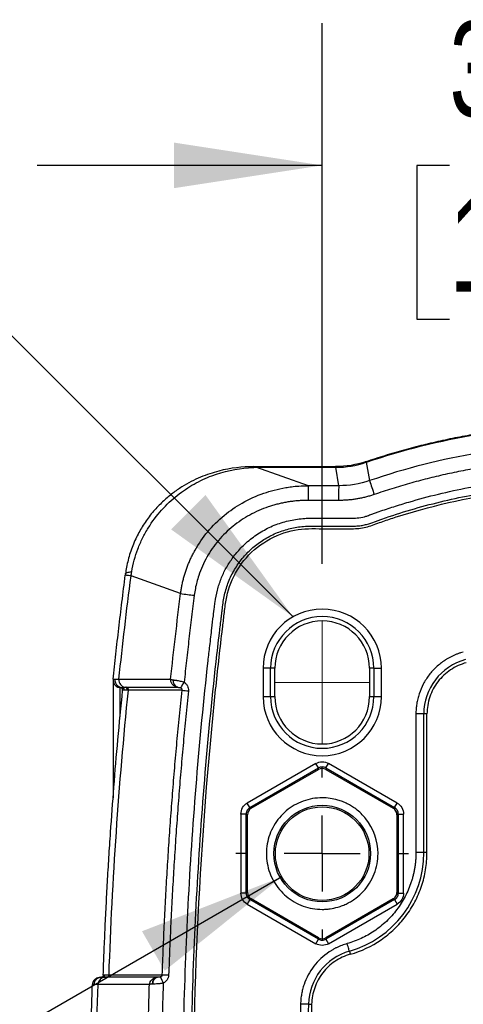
# Model space of a CAD drawing. Header units: millimetres. Extents: x 19 to 819, y 19 to 629.
# Tile 41 of 56: x 567 to 597, y 331 to 397. Entities that reach past the tile are written whole.
import ezdxf

# ---------------------------------------------------------------- set-up
doc = ezdxf.new("R2010")
doc.units = ezdxf.units.MM
doc.header["$LTSCALE"] = 3
doc.linetypes.add('CENTERX2', pattern=[20.32, 12.7, -2.54, 2.54, -2.54])
doc.layers.add('CENTER', color=40, linetype='CENTERX2')
doc.layers.add('DIMENSIONS', color=140, linetype='Continuous', lineweight=25)
doc.styles.add('SLDTEXTSTYLE0', font='TXT', dxfattribs={"width": 0.7})
doc.dimstyles.new('SLDDIMSTYLE3', dxfattribs={"dimtxt": 6.474023, "dimasz": 9.906, "dimexe": 0, "dimexo": 0.0625, "dimgap": 1.618506, "dimtad": 0, "dimtih": 1, "dimtoh": 1, "dimrnd": 1e-09, "dimzin": 4, "dimdsep": 46, "dimtxsty": 'SLDTEXTSTYLE0', "dimsah": 1, "dimcen": 0.09, "dimadec": 0, "dimazin": 1, "dimtfac": 1, "dimtmove": 0, "dimatfit": 0, "dimfxl": 0, "dimfrac": 2, "dimtolj": 1, "dimtzin": 12, "dimarcsym": 0})
doc.dimstyles.new('SLDDIMSTYLE4', dxfattribs={"dimtxt": 6.474023, "dimasz": 9.906, "dimexe": 0, "dimexo": 0.0625, "dimgap": 1.618506, "dimtad": 0, "dimtih": 1, "dimtoh": 1, "dimrnd": 1e-09, "dimzin": 12, "dimdsep": 46, "dimtxsty": 'SLDTEXTSTYLE0', "dimsah": 1, "dimcen": 0, "dimadec": 0, "dimazin": 3, "dimtfac": 1, "dimtofl": 0, "dimtmove": 0, "dimatfit": 3, "dimfxl": 0, "dimfrac": 2, "dimtolj": 1, "dimtzin": 12, "dimarcsym": 0})
doc.dimstyles.new('SLDDIMSTYLE5', dxfattribs={"dimtxt": 0.18, "dimasz": 9.906, "dimexe": 0, "dimexo": 0.0625, "dimgap": 0, "dimtad": 0, "dimtih": 1, "dimtoh": 1, "dimdec": 0, "dimrnd": 1e-09, "dimzin": 0, "dimdsep": 46, "dimtxsty": 'Standard', "dimsah": 1, "dimcen": 0.09, "dimadec": 0, "dimazin": 0, "dimtfac": 9.906, "dimtdec": 0, "dimtofl": 0, "dimtmove": 0, "dimatfit": 3, "dimfxl": 0, "dimfrac": 2, "dimtolj": 1, "dimtzin": 0, "dimarcsym": 0})

# ---------------------------------------------------------------- blocks, each defined once
blk = doc.blocks.new('_D_7')
at = {"layer": 'DIMENSIONS'}
for p, q in [((587.434, 360.331), (587.434, 396.523)), ((623.434, 360.331), (623.434, 396.523)), ((587.434, 386.998), (568.384, 386.998)), ((595.946, 386.998), (593.772, 386.998)), ((593.772, 386.998), (593.772, 376.709)), ((615.184, 386.998), (617.358, 386.998)), ((617.358, 386.998), (617.358, 376.709)), ((623.434, 386.998), (642.484, 386.998)), ((593.772, 376.709), (595.946, 376.709)), ((617.358, 376.709), (615.184, 376.709))]:
    blk.add_line(p, q, dxfattribs=at)
for points in [[(587.434, 386.998), (577.528, 388.522), (577.528, 385.474)], [(623.434, 386.998), (633.34, 385.474), (633.34, 388.522)]]:
    blk.add_solid(points, dxfattribs=at)
at = {"layer": 'DIMENSIONS', "char_height": 6.35, "attachment_point": 1, "style": 'SLDTEXTSTYLE0'}
for s, insert in [('36.0', (595.946, 396.633)), ('1.42', (595.946, 384.895))]:
    blk.add_mtext(s, dxfattribs=dict(at, insert=insert))
blk = doc.blocks.new('_D_9')
at = {"layer": 'DIMENSIONS'}
for p, q in [((584.724, 339.389), (560.777, 325.563)), ((527.515, 334.965), (525.341, 334.965)), ((525.341, 334.965), (525.341, 324.675)), ((546.753, 334.965), (548.927, 334.965)), ((548.927, 334.965), (548.927, 324.675)), ((560.777, 325.563), (555.864, 325.563)), ((525.341, 324.675), (527.515, 324.675)), ((548.927, 324.675), (546.753, 324.675))]:
    blk.add_line(p, q, dxfattribs=at)
blk.add_solid([(584.724, 339.389), (575.383, 335.756), (576.907, 333.116)], dxfattribs=at)
at = {"layer": 'DIMENSIONS', "char_height": 6.35, "attachment_point": 1, "style": 'SLDTEXTSTYLE0'}
for s, insert in [('%%c', (525.32, 344.599)), ('6.3', (535.095, 344.599)), ('0.25', (527.515, 332.861)), ('(4X)', (527.697, 321.122))]:
    blk.add_mtext(s, dxfattribs=dict(at, insert=insert))
blk = doc.blocks.new('SW_CENTERMARKSYMBOL_0')
at = {"layer": 'CENTER', "color": 0}
for p, q in [((0, 5.08), (0, 5.773)), ((0, 0), (0, 2.54)), ((-5.08, 0), (-5.773, 0)), ((0, 0), (-2.54, 0)), ((0, 0), (0, -2.54)), ((0, 0), (2.54, 0)), ((5.08, 0), (5.773, 0)), ((0, -5.08), (0, -5.773))]:
    blk.add_line(p, q, dxfattribs=at)

msp = doc.modelspace()

# ---------------------------------------------------------------- linework, layer by layer
for p, q in [((590.377, 367.135), (590.607, 365.908)), ((582.995, 366.797), (582.995, 366.844)), ((582.995, 366.844), (588.32, 366.844)), ((586.507, 365.569), (582.995, 366.797)), ((582.995, 366.797), (588.32, 366.797)), ((588.32, 366.844), (588.32, 366.797)), ((588.542, 365.566), (588.336, 366.797)), ((588.542, 365.566), (586.507, 365.569)), ((588.529, 364.582), (586.494, 364.585)), ((577.967, 358.35), (574.65, 359.531)), ((583.48, 353.354), (583.48, 351.454)), ((583.979, 353.354), (583.48, 353.354)), ((583.979, 351.454), (583.979, 353.354)), ((584.267, 353.354), (583.979, 353.354)), ((584.267, 351.454), (584.267, 353.354)), ((590.889, 353.354), (590.601, 353.354)), ((590.601, 353.354), (590.601, 351.454)), ((590.889, 353.354), (591.388, 353.354)), ((590.889, 353.354), (590.889, 351.454)), ((591.388, 351.454), (591.388, 353.354)), ((573.453, 352.561), (573.453, 344.694)), ((573.456, 352.613), (573.471, 352.614)), ((573.458, 352.615), (573.48, 352.401)), ((573.471, 352.614), (573.574, 352.62)), ((573.921, 352.066), (573.921, 352.066)), ((574.257, 352.077), (574.329, 352.078)), ((583.48, 351.454), (583.979, 351.454)), ((583.979, 351.454), (584.267, 351.454)), ((590.601, 351.454), (590.889, 351.454)), ((590.889, 351.454), (591.388, 351.454)), ((593.7, 350.293), (593.7, 341.016)), ((594.227, 350.293), (593.7, 350.293)), ((594.441, 350.294), (594.227, 350.293)), ((594.227, 341.016), (594.227, 350.293)), ((594.441, 341.017), (594.441, 350.294)), ((587.009, 346.985), (582.423, 344.337)), ((582.598, 344.034), (587.184, 346.682)), ((582.684, 343.985), (587.184, 346.583)), ((587.184, 346.682), (587.009, 346.985)), ((587.184, 346.583), (587.184, 346.682)), ((587.684, 346.682), (587.859, 346.985)), ((587.684, 346.682), (592.27, 344.034)), ((587.684, 346.682), (587.684, 346.583)), ((587.684, 346.583), (592.184, 343.985)), ((592.445, 344.337), (587.859, 346.985)), ((582.598, 344.034), (582.423, 344.337)), ((582.598, 344.034), (582.684, 343.985)), ((592.184, 343.985), (592.27, 344.034)), ((592.27, 344.034), (592.445, 344.337)), ((581.998, 343.601), (581.998, 338.306)), ((582.348, 343.601), (581.998, 343.601)), ((582.348, 338.306), (582.348, 343.601)), ((582.434, 343.552), (582.348, 343.601)), ((582.434, 338.355), (582.434, 343.552)), ((592.52, 343.601), (592.434, 343.552)), ((592.434, 343.552), (592.434, 338.355)), ((592.52, 343.601), (592.52, 338.306)), ((592.52, 343.601), (592.87, 343.601)), ((592.87, 338.306), (592.87, 343.601)), ((594.227, 341.016), (593.7, 341.016)), ((594.441, 341.016), (594.227, 341.016)), ((582.348, 338.306), (581.998, 338.306)), ((582.348, 338.306), (582.434, 338.355)), ((592.434, 338.355), (592.52, 338.306)), ((592.52, 338.306), (592.87, 338.306)), ((582.598, 337.873), (582.423, 337.57)), ((582.423, 337.57), (587.009, 334.922)), ((582.684, 337.922), (582.598, 337.873)), ((587.184, 335.225), (582.598, 337.873)), ((587.184, 335.324), (582.684, 337.922)), ((592.184, 337.922), (587.684, 335.324)), ((592.27, 337.873), (587.684, 335.225)), ((587.859, 334.922), (592.445, 337.57)), ((592.27, 337.873), (592.184, 337.922)), ((592.27, 337.873), (592.445, 337.57)), ((587.184, 335.225), (587.184, 335.324)), ((587.684, 335.324), (587.684, 335.225)), ((587.009, 334.922), (587.184, 335.225)), ((587.684, 335.225), (587.859, 334.922)), ((589.25, 334.423), (589.309, 334.217)), ((572.641, 332.673), (572.667, 332.676)), ((572.713, 332.676), (572.654, 332.67)), ((572.702, 332.676), (572.701, 332.676)), ((576.434, 332.676), (573.011, 332.676)), ((575.88, 332.196), (572.447, 332.195)), ((586.515, 330.874), (585.988, 330.884)), ((586.515, 330.874), (586.729, 330.87))]:
    msp.add_line(p, q)
at = {"color": 40, "linetype": 'CENTERX2', "lineweight": 18}
for p, q in [((587.434, 356.521), (587.434, 348.286)), ((584.267, 352.404), (590.601, 352.404))]:
    msp.add_line(p, q, dxfattribs=at)
at = {"flags": 128}
for points in [[(574.279, 359.656), (574.288, 359.683), (574.31, 359.708), (574.344, 359.732), (574.39, 359.754), (574.449, 359.774), (574.52, 359.792), (574.602, 359.808), (574.697, 359.823)], [(574.65, 359.531), (574.561, 359.542), (574.483, 359.552), (574.418, 359.561), (574.364, 359.568), (574.322, 359.573), (574.292, 359.577), (574.274, 359.58), (574.269, 359.58)], [(573.921, 350.113), (573.921, 350.886), (573.921, 351.5), (573.921, 351.894), (573.921, 352.066)], [(589.25, 334.423), (589.247, 334.435), (589.238, 334.465), (589.225, 334.513), (589.207, 334.576), (589.185, 334.652), (589.16, 334.739), (589.134, 334.833), (589.106, 334.93)]]:
    msp.add_lwpolyline(points, dxfattribs=at)
for radius in [3.233, 3.129]:
    msp.add_circle((587.434, 340.954), radius)
for centre, radius, start, end in [((590.48, 367.177), 0.111, 176.9751, 202.02392), ((621.877, 377.867), 33.264, 198.73173, 198.81348), ((582.852, 366.013), 0.831, 89.63822, 114.1105), ((588.228, 366.803), 0.108, 356.66539, 22.33617), ((615.292, 373.569), 25.847, 197.23999, 199.41278), ((611.061, 364.753), 24.567, 178.09648, 180.39239), ((613.095, 364.75), 24.567, 178.09648, 180.39239), ((614.04, 636.075), 280.058, 262.5994, 262.78741), ((587.434, 353.354), 3.954, 0, 180), ((587.434, 353.354), 3.455, 0, 180), ((587.434, 353.354), 3.167, 0, 180), ((597.996, 350.293), 3.769, 105.21846, 180), ((573.949, 352.561), 0.496, 174.04616, 198.72723), ((574.328, 352.561), 0.489, 173.20174, 261.56309), ((577.898, 352.488), 0.429, 168.83998, 253.21577), ((573.949, 352.561), 0.496, 198.72908, 266.82289), ((573.912, 351.89), 0.177, 354.19993, 86.82308), ((573.912, 351.889), 0.177, 354.19836, 86.82447), ((574.232, 351.904), 0.175, 353.56634, 81.99246), ((574.302, 351.905), 0.175, 353.34736, 81.25293), ((591.218, 343.619), 15.712, 145.93453, 147.56761), ((594.808, 510.006), 159.007, 263.95363, 264.10737), ((587.434, 351.454), 3.954, 180, 0), ((587.434, 351.454), 3.455, 180, 0), ((587.434, 351.454), 3.167, 180, 0), ((587.371, 341.016), 6.856, 285.9072, 0), ((590.284, 330.798), 3.769, 105.9072, 178.84939), ((572.928, 332.196), 0.48, 91.76359, 180.0611), ((573.006, 332.848), 0.172, 271.75902, 359.94321), ((576.473, 332.268), 0.413, 98.70418, 185.61054), ((576.512, 332.276), 0.408, 100.91163, 186.91102), ((588.939, 338.374), 13.576, 204.71897, 206.62611), ((593.489, 797.471), 464.925, 267.9354, 267.98798), ((980.851, 322.954), 394.943, 178.84939, 181.15061), ((980.851, 322.954), 394.415, 178.84939, 181.15061)]:
    msp.add_arc(centre, radius, start, end)
for centre, major_axis in [((587.434, 346.15), (0, 0.5)), ((582.934, 343.552), (-0.433, 0.25)), ((591.934, 343.552), (0.433, 0.25)), ((582.934, 338.356), (-0.433, -0.25)), ((591.934, 338.356), (0.433, -0.25)), ((587.434, 335.757), (0, -0.5))]:
    msp.add_ellipse(centre, major_axis=major_axis, ratio=0.999797, start_param=5.759674, end_param=6.806696)
for points, knots in [([(590.375, 367.184), (590.586, 367.255), (591.007, 367.397), (591.643, 367.597), (592.281, 367.79), (592.922, 367.973), (593.566, 368.147), (594.212, 368.311), (594.86, 368.467), (595.51, 368.613), (596.163, 368.75), (596.817, 368.878), (597.473, 368.996), (598.131, 369.105), (598.79, 369.204), (599.451, 369.294), (600.112, 369.375), (600.775, 369.446), (601.439, 369.508), (602.104, 369.56), (602.769, 369.603), (603.435, 369.636), (604.101, 369.66), (604.767, 369.674), (605.434, 369.679), (606.101, 369.674), (606.767, 369.66), (607.433, 369.636), (608.099, 369.603), (608.764, 369.56), (609.429, 369.508), (610.093, 369.446), (610.756, 369.375), (611.417, 369.294), (612.078, 369.204), (612.737, 369.105), (613.395, 368.996), (614.051, 368.878), (614.705, 368.75), (615.358, 368.613), (616.008, 368.467), (616.656, 368.311), (617.302, 368.147), (617.946, 367.973), (618.587, 367.79), (619.225, 367.597), (619.861, 367.397), (620.282, 367.255), (620.493, 367.184)], [0, 0, 0, 0, 0.0217391, 0.0434783, 0.0652174, 0.0869566, 0.1086957, 0.1304348, 0.152174, 0.1739131, 0.1956522, 0.2173913, 0.2391305, 0.2608696, 0.2826087, 0.3043479, 0.326087, 0.3478261, 0.3695652, 0.3913044, 0.4130435, 0.4347826, 0.4565217, 0.4782609, 0.5, 0.5217391, 0.5434782, 0.5652174, 0.5869565, 0.6086956, 0.6304347, 0.6521739, 0.673913, 0.6956521, 0.7173912, 0.7391304, 0.7608695, 0.7826086, 0.8043478, 0.8260869, 0.847826, 0.8695652, 0.8913043, 0.9130434, 0.9347826, 0.9565217, 0.9782609, 1, 1, 1, 1]), ([(590.39, 367.139), (592.829, 367.97), (595.302, 368.588), (600.312, 369.418), (602.85, 369.629), (606.066, 369.63), (606.71, 369.617), (607.991, 369.564), (608.629, 369.525), (610.537, 369.368), (611.8, 369.211), (615.564, 368.588), (618.039, 367.97), (620.478, 367.139)], [0, 0, 0, 0, 0.25, 0.25, 0.5, 0.5, 0.5625, 0.5625, 0.625, 0.625, 0.75, 0.75, 1, 1, 1, 1]), ([(605.434, 368.372), (602.917, 368.376), (600.4, 368.17), (595.435, 367.345), (592.987, 366.726), (590.607, 365.908)], [0, 0, 0, 0, 0.5, 0.5, 1, 1, 1, 1]), ([(605.434, 367.388), (605.21, 367.387), (604.761, 367.386), (604.089, 367.372), (603.418, 367.348), (602.748, 367.313), (602.078, 367.269), (601.408, 367.215), (600.74, 367.15), (600.072, 367.075), (599.405, 366.99), (598.739, 366.895), (597.89, 366.761), (596.86, 366.575), (595.654, 366.323), (594.457, 366.038), (593.267, 365.719), (592.085, 365.37), (591.305, 365.109), (590.915, 364.978)], [0, 0, 0, 0, 0.045496, 0.090953, 0.136381, 0.18179, 0.227191, 0.272594, 0.31801, 0.363449, 0.40892, 0.454436, 0.500006, 0.583384, 0.666658, 0.749892, 0.833151, 0.916499, 1, 1, 1, 1]), ([(582.857, 366.844), (582.103, 366.844), (581.327, 366.756), (580.118, 366.441), (579.708, 366.305), (578.885, 365.957), (578.47, 365.746), (577.847, 365.355), (577.64, 365.212), (577.332, 364.979), (577.23, 364.897), (577.035, 364.735), (576.937, 364.649), (576.637, 364.375), (576.433, 364.17), (576.029, 363.714), (575.833, 363.466), (575.565, 363.082), (575.481, 362.952), (575.321, 362.693), (575.248, 362.566), (575.028, 362.16), (574.887, 361.861), (574.641, 361.237), (574.537, 360.912), (574.376, 360.271), (574.317, 359.956), (574.279, 359.656)], [0, 0, 0, 0, 0.25, 0.25, 0.375, 0.375, 0.5, 0.5, 0.5625, 0.5625, 0.59375, 0.59375, 0.625, 0.625, 0.6875, 0.6875, 0.75, 0.75, 0.78125, 0.78125, 0.8125, 0.8125, 0.875, 0.875, 0.9375, 0.9375, 1, 1, 1, 1]), ([(574.697, 359.823), (574.786, 360.339), (574.923, 360.842), (575.201, 361.576), (575.307, 361.819), (575.538, 362.287), (575.663, 362.513), (576.065, 363.167), (576.371, 363.572), (577.024, 364.3), (577.378, 364.63), (578.106, 365.207), (578.481, 365.458), (579.254, 365.893), (579.652, 366.078), (580.865, 366.536), (581.69, 366.712), (582.512, 366.772)], [0, 0, 0, 0, 0.125, 0.125, 0.1875, 0.1875, 0.25, 0.25, 0.375, 0.375, 0.5, 0.5, 0.625, 0.625, 0.75, 0.75, 1, 1, 1, 1]), ([(582.857, 366.844), (582.88, 366.844), (582.925, 366.844), (582.973, 366.844), (582.995, 366.844)], [0, 0, 0, 0, 0.52562, 1, 1, 1, 1]), ([(605.434, 279.678), (605.205, 279.68), (604.747, 279.682), (604.06, 279.7), (603.376, 279.727), (602.693, 279.765), (602.012, 279.814), (601.332, 279.873), (600.654, 279.943), (599.978, 280.023), (599.303, 280.115), (598.63, 280.216), (597.959, 280.329), (597.29, 280.452), (596.622, 280.585), (595.956, 280.73), (595.291, 280.885), (594.629, 281.05), (593.968, 281.226), (593.308, 281.413), (592.65, 281.61), (591.994, 281.818), (591.34, 282.036), (590.821, 282.22), (590.455, 282.35), (590.231, 282.422), (590.013, 282.473), (589.799, 282.503), (589.554, 282.51), (589.232, 282.513), (588.672, 282.514), (588.005, 282.514), (587.359, 282.515), (586.835, 282.513), (586.38, 282.518), (585.898, 282.553), (585.433, 282.626), (584.799, 282.774), (584.022, 283.05), (583.151, 283.523), (582.359, 284.123), (581.672, 284.838), (581.1, 285.649), (580.66, 286.538), (580.436, 287.246), (580.333, 287.73), (580.294, 287.949), (580.261, 288.197), (580.2, 288.686), (580.107, 289.452), (579.404, 295.366), (578.443, 306.253), (578.029, 319.489), (578.148, 330.078), (578.463, 338.013), (579.003, 345.937), (579.544, 351.548), (579.925, 354.91), (580.042, 355.916), (580.144, 356.778), (580.216, 357.362), (580.286, 357.94), (580.41, 358.578), (580.655, 359.333), (580.986, 360.044), (581.406, 360.709), (581.945, 361.372), (582.622, 362.006), (583.442, 362.561), (584.339, 362.989), (585.129, 363.224), (585.779, 363.338), (586.231, 363.384), (586.73, 363.394), (587.249, 363.393), (588.123, 363.393), (588.885, 363.391), (589.531, 363.394), (589.865, 363.408), (590.169, 363.46), (590.492, 363.566), (590.735, 363.654), (590.995, 363.75), (591.484, 363.921), (592.223, 364.168), (593.538, 364.573), (595.201, 365.02), (596.929, 365.397), (598.383, 365.658), (599.552, 365.835), (600.723, 365.98), (601.897, 366.092), (603.074, 366.171), (604.253, 366.221), (605.04, 366.226), (605.434, 366.229)], [0, 0, 0, 0, 0.005434, 0.010855, 0.016267, 0.021669, 0.027063, 0.03245, 0.037832, 0.043211, 0.048587, 0.053961, 0.059336, 0.064712, 0.070091, 0.075474, 0.080862, 0.086257, 0.091661, 0.097073, 0.102497, 0.107932, 0.113381, 0.118845, 0.12098, 0.122571, 0.124415, 0.126295, 0.127676, 0.130216, 0.133917, 0.140942, 0.14604, 0.14921, 0.153361, 0.156836, 0.160637, 0.164499, 0.172264, 0.180095, 0.187887, 0.195708, 0.203506, 0.211318, 0.219107, 0.221028, 0.22304, 0.224371, 0.226964, 0.234719, 0.242659, 0.368075, 0.493523, 0.556263, 0.618959, 0.681663, 0.744424, 0.752502, 0.761845, 0.768412, 0.773065, 0.775805, 0.782198, 0.788423, 0.794571, 0.800738, 0.807016, 0.814774, 0.822617, 0.830393, 0.838217, 0.842078, 0.846013, 0.848966, 0.853898, 0.858311, 0.869677, 0.871972, 0.873618, 0.877586, 0.879217, 0.881679, 0.8837, 0.885794, 0.893945, 0.902172, 0.918402, 0.934715, 0.944071, 0.953406, 0.962727, 0.972039, 0.981351, 0.990669, 1, 1, 1, 1]), ([(605.435, 280.209), (604.199, 280.211), (602.958, 280.267), (600.496, 280.482), (599.271, 280.642), (596.832, 281.068), (595.62, 281.334), (593.824, 281.812), (592.932, 282.071), (592.046, 282.36), (591.605, 282.51), (591.458, 282.56), (591.165, 282.663), (591.021, 282.715), (590.72, 282.823), (590.562, 282.88), (590.299, 282.953), (590.206, 282.976), (590.012, 283.011), (589.914, 283.023), (589.635, 283.045), (589.462, 283.045), (589.135, 283.045), (588.976, 283.045), (588.492, 283.045), (588.169, 283.045), (587.686, 283.046), (587.524, 283.046), (587.202, 283.046), (587.036, 283.045), (586.719, 283.044), (586.565, 283.045), (586.268, 283.057), (586.123, 283.069), (585.684, 283.12), (585.392, 283.177), (584.814, 283.335), (584.525, 283.438), (583.973, 283.685), (583.708, 283.829), (583.201, 284.157), (582.958, 284.342), (582.505, 284.745), (582.296, 284.963), (581.913, 285.428), (581.738, 285.677), (581.427, 286.199), (581.294, 286.471), (581.069, 287.029), (580.978, 287.317), (580.875, 287.762), (580.846, 287.911), (580.811, 288.137), (580.802, 288.211), (580.781, 288.375), (580.771, 288.457), (580.679, 289.195), (580.6, 289.852), (579.909, 295.761), (579.445, 301.031), (578.815, 311.576), (578.65, 316.854), (578.627, 324.78), (578.657, 327.425), (578.792, 332.71), (578.896, 335.35), (579.323, 343.263), (579.756, 348.527), (580.412, 354.436), (580.525, 355.421), (580.643, 356.405), (580.693, 356.815), (580.703, 356.897), (580.723, 357.063), (580.733, 357.147), (580.762, 357.393), (580.781, 357.553), (580.846, 358.021), (580.906, 358.315), (581.075, 358.894), (581.181, 359.177), (581.436, 359.724), (581.586, 359.99), (581.922, 360.492), (582.109, 360.729), (582.517, 361.173), (582.74, 361.381), (583.214, 361.759), (583.464, 361.928), (583.986, 362.228), (584.26, 362.359), (584.827, 362.577), (585.117, 362.663), (585.705, 362.79), (586.004, 362.832), (586.383, 362.855), (586.459, 362.858), (586.615, 362.862), (586.696, 362.863), (586.938, 362.864), (587.103, 362.863), (587.606, 362.86), (587.939, 362.862), (588.605, 362.862), (588.938, 362.862), (589.313, 362.862), (589.354, 362.862), (589.438, 362.862), (589.485, 362.862), (589.623, 362.865), (589.717, 362.869), (589.909, 362.885), (590.007, 362.897), (590.206, 362.931), (590.308, 362.953), (590.602, 363.035), (590.776, 363.1), (591.021, 363.191), (591.1, 363.22), (591.257, 363.277), (591.338, 363.305), (592.066, 363.558), (592.716, 363.766), (594.675, 364.343), (595.992, 364.664), (598.651, 365.178), (599.991, 365.373), (602.695, 365.634), (604.063, 365.699), (605.433, 365.698)], [0, 0, 0, 0, 0.03125, 0.03125, 0.0625, 0.0625, 0.09375, 0.09375, 0.109375, 0.117188, 0.117188, 0.121094, 0.121094, 0.125, 0.125, 0.128906, 0.128906, 0.130859, 0.130859, 0.132813, 0.132813, 0.136719, 0.136719, 0.140625, 0.140625, 0.148438, 0.148438, 0.152344, 0.152344, 0.15625, 0.15625, 0.160156, 0.160156, 0.164063, 0.164063, 0.171875, 0.171875, 0.179688, 0.179688, 0.1875, 0.1875, 0.195313, 0.195313, 0.203125, 0.203125, 0.210938, 0.210938, 0.21875, 0.21875, 0.226563, 0.226563, 0.230469, 0.230469, 0.232422, 0.232422, 0.234375, 0.234375, 0.25, 0.25, 0.375, 0.375, 0.5, 0.5, 0.5625, 0.5625, 0.625, 0.625, 0.75, 0.75, 0.765625, 0.773438, 0.773438, 0.775391, 0.775391, 0.777344, 0.777344, 0.78125, 0.78125, 0.789063, 0.789063, 0.796875, 0.796875, 0.804688, 0.804688, 0.8125, 0.8125, 0.820313, 0.820313, 0.828125, 0.828125, 0.835938, 0.835938, 0.84375, 0.84375, 0.851563, 0.851563, 0.853516, 0.853516, 0.855469, 0.855469, 0.859375, 0.859375, 0.867188, 0.867188, 0.875, 0.875, 0.875977, 0.875977, 0.876953, 0.876953, 0.878906, 0.878906, 0.880859, 0.880859, 0.882813, 0.882813, 0.886719, 0.886719, 0.888672, 0.888672, 0.890625, 0.890625, 0.90625, 0.90625, 0.9375, 0.9375, 0.96875, 0.96875, 1, 1, 1, 1]), ([(580.967, 288.24), (581.042, 287.645), (581.216, 287.026), (581.506, 286.433), (581.796, 285.841), (582.2, 285.28), (582.695, 284.807), (583.19, 284.333), (583.773, 283.95), (584.387, 283.686), (585, 283.421), (585.64, 283.274), (586.255, 283.23), (586.562, 283.209), (586.875, 283.216), (587.198, 283.216), (587.522, 283.216), (587.845, 283.216), (588.168, 283.216), (588.492, 283.216), (588.814, 283.216), (589.139, 283.216), (589.463, 283.216), (589.783, 283.221), (590.095, 283.17), (590.406, 283.119), (590.707, 283.01), (591.006, 282.902), (591.305, 282.795), (591.605, 282.69), (591.908, 282.589), (592.512, 282.386), (593.124, 282.196), (593.741, 282.02), (598.681, 280.609), (604.011, 280.087), (609.218, 280.551), (611.821, 280.784), (614.392, 281.257), (616.868, 281.947), (617.487, 282.12), (618.101, 282.306), (618.707, 282.505), (619.01, 282.604), (619.31, 282.706), (619.612, 282.813), (619.914, 282.92), (620.206, 283.042), (620.513, 283.117), (620.667, 283.155), (620.823, 283.179), (620.981, 283.195), (621.139, 283.21), (621.297, 283.216), (621.459, 283.216), (621.782, 283.216), (622.106, 283.216), (622.429, 283.216), (622.753, 283.216), (623.077, 283.216), (623.4, 283.216), (623.722, 283.216), (624.056, 283.21), (624.359, 283.218), (624.964, 283.234), (625.603, 283.349), (626.223, 283.582), (626.844, 283.815), (627.443, 284.166), (627.961, 284.614), (628.479, 285.062), (628.914, 285.605), (629.235, 286.188), (629.555, 286.771), (629.762, 287.391), (629.864, 287.99), (629.915, 288.29), (629.947, 288.613), (629.987, 288.933), (630.026, 289.254), (630.065, 289.574), (630.103, 289.895), (630.179, 290.536), (630.254, 291.177), (630.326, 291.819), (630.47, 293.102), (630.605, 294.387), (630.731, 295.674), (631.742, 305.965), (632.181, 316.341), (632.042, 326.705), (631.972, 331.887), (631.758, 337.067), (631.401, 342.231), (631.222, 344.813), (631.008, 347.391), (630.757, 349.965), (630.632, 351.251), (630.498, 352.536), (630.356, 353.82), (630.284, 354.462), (630.211, 355.104), (630.135, 355.745), (630.097, 356.065), (630.058, 356.386), (630.019, 356.706), (630, 356.866), (629.98, 357.03), (629.96, 357.192), (629.94, 357.353), (629.92, 357.512), (629.901, 357.667), (629.862, 357.977), (629.802, 358.268), (629.712, 358.571), (629.623, 358.874), (629.507, 359.178), (629.362, 359.474), (629.072, 360.066), (628.668, 360.627), (628.173, 361.101), (627.677, 361.574), (627.095, 361.957), (626.481, 362.221), (625.867, 362.486), (625.228, 362.633), (624.613, 362.677), (624.306, 362.698), (623.993, 362.691), (623.67, 362.691), (623.346, 362.691), (623.023, 362.691), (622.7, 362.691), (622.376, 362.691), (622.054, 362.691), (621.729, 362.691), (621.405, 362.691), (621.084, 362.686), (620.773, 362.737), (620.462, 362.788), (620.161, 362.897), (619.862, 363.005), (619.563, 363.113), (619.263, 363.217), (618.96, 363.318), (618.355, 363.521), (617.744, 363.711), (617.127, 363.887), (612.187, 365.298), (606.857, 365.821), (601.65, 365.356), (599.046, 365.124), (596.476, 364.651), (594, 363.96), (593.381, 363.787), (592.767, 363.601), (592.161, 363.402), (591.857, 363.303), (591.558, 363.201), (591.256, 363.094), (590.954, 362.987), (590.662, 362.865), (590.355, 362.79), (590.201, 362.753), (590.045, 362.728), (589.887, 362.712), (589.729, 362.697), (589.571, 362.691), (589.409, 362.691), (589.085, 362.691), (588.762, 362.691), (588.439, 362.691), (588.115, 362.691), (587.791, 362.691), (587.468, 362.691), (587.146, 362.691), (586.812, 362.697), (586.509, 362.689), (585.904, 362.673), (585.265, 362.558), (584.645, 362.325), (584.024, 362.092), (583.425, 361.741), (582.907, 361.293), (582.389, 360.845), (581.954, 360.302), (581.633, 359.719), (581.313, 359.136), (581.106, 358.517), (581.004, 357.917), (580.953, 357.617), (580.921, 357.294), (580.881, 356.974), (580.842, 356.654), (580.803, 356.333), (580.765, 356.013), (580.689, 355.372), (580.614, 354.73), (580.542, 354.088), (580.398, 352.805), (580.263, 351.52), (580.137, 350.233), (579.126, 339.942), (578.687, 329.566), (578.826, 319.202), (578.895, 314.02), (579.11, 308.841), (579.467, 303.676), (579.646, 301.094), (579.86, 298.516), (580.11, 295.943), (580.236, 294.656), (580.37, 293.371), (580.512, 292.087), (580.584, 291.445), (580.657, 290.803), (580.733, 290.162), (580.771, 289.842), (580.81, 289.521), (580.849, 289.201), (580.868, 289.041), (580.888, 288.881), (580.908, 288.72), (580.927, 288.56), (580.949, 288.389), (580.967, 288.24)], [0, 0, 0, 0, 0.007812, 0.007812, 0.007812, 0.015625, 0.015625, 0.015625, 0.023438, 0.023438, 0.023438, 0.03125, 0.03125, 0.03125, 0.035156, 0.035156, 0.035156, 0.039062, 0.039062, 0.039062, 0.042969, 0.042969, 0.042969, 0.046875, 0.046875, 0.046875, 0.050781, 0.050781, 0.050781, 0.054688, 0.054688, 0.054688, 0.0625, 0.0625, 0.0625, 0.125, 0.125, 0.125, 0.15625, 0.15625, 0.15625, 0.164062, 0.164062, 0.164062, 0.167969, 0.167969, 0.167969, 0.171875, 0.171875, 0.171875, 0.173828, 0.173828, 0.173828, 0.175781, 0.175781, 0.175781, 0.179688, 0.179688, 0.179688, 0.183594, 0.183594, 0.183594, 0.1875, 0.1875, 0.1875, 0.195312, 0.195312, 0.195312, 0.203125, 0.203125, 0.203125, 0.210938, 0.210938, 0.210938, 0.21875, 0.21875, 0.21875, 0.222656, 0.222656, 0.222656, 0.226562, 0.226562, 0.226562, 0.234375, 0.234375, 0.234375, 0.25, 0.25, 0.25, 0.375, 0.375, 0.375, 0.4375, 0.4375, 0.4375, 0.46875, 0.46875, 0.46875, 0.484375, 0.484375, 0.484375, 0.492188, 0.492188, 0.492188, 0.496094, 0.496094, 0.496094, 0.498047, 0.498047, 0.498047, 0.5, 0.5, 0.5, 0.503906, 0.503906, 0.503906, 0.507812, 0.507812, 0.507812, 0.515625, 0.515625, 0.515625, 0.523438, 0.523438, 0.523438, 0.53125, 0.53125, 0.53125, 0.535156, 0.535156, 0.535156, 0.539062, 0.539062, 0.539062, 0.542969, 0.542969, 0.542969, 0.546875, 0.546875, 0.546875, 0.550781, 0.550781, 0.550781, 0.554688, 0.554688, 0.554688, 0.5625, 0.5625, 0.5625, 0.625, 0.625, 0.625, 0.65625, 0.65625, 0.65625, 0.664062, 0.664062, 0.664062, 0.667969, 0.667969, 0.667969, 0.671875, 0.671875, 0.671875, 0.673828, 0.673828, 0.673828, 0.675781, 0.675781, 0.675781, 0.679688, 0.679688, 0.679688, 0.683594, 0.683594, 0.683594, 0.6875, 0.6875, 0.6875, 0.695312, 0.695312, 0.695312, 0.703125, 0.703125, 0.703125, 0.710938, 0.710938, 0.710938, 0.71875, 0.71875, 0.71875, 0.722656, 0.722656, 0.722656, 0.726562, 0.726562, 0.726562, 0.734375, 0.734375, 0.734375, 0.75, 0.75, 0.75, 0.875, 0.875, 0.875, 0.9375, 0.9375, 0.9375, 0.96875, 0.96875, 0.96875, 0.984375, 0.984375, 0.984375, 0.992188, 0.992188, 0.992188, 0.996094, 0.996094, 0.996094, 0.998047, 0.998047, 0.998047, 1, 1, 1, 1]), ([(577.967, 358.35), (577.98, 358.441), (578.006, 358.626), (578.057, 358.9), (578.116, 359.173), (578.186, 359.444), (578.264, 359.713), (578.353, 359.979), (578.45, 360.242), (578.556, 360.501), (578.671, 360.756), (578.795, 361.006), (579.119, 361.61), (579.755, 362.532), (580.829, 363.596), (582.099, 364.468), (583.25, 364.989), (584.242, 365.291), (584.862, 365.424), (585.417, 365.505), (585.92, 365.556), (586.298, 365.565), (586.507, 365.569)], [0, 0, 0, 0, 0.022809, 0.0456702, 0.0685718, 0.0915018, 0.1144482, 0.1373987, 0.1603408, 0.1832622, 0.2061506, 0.2289938, 0.2517798, 0.3746032, 0.5023107, 0.6211898, 0.7514945, 0.8108245, 0.8758612, 0.9070415, 0.9486121, 1, 1, 1, 1]), ([(590.915, 364.978), (590.829, 364.949), (590.657, 364.893), (590.397, 364.819), (590.135, 364.755), (589.871, 364.701), (589.606, 364.657), (589.339, 364.623), (589.07, 364.599), (588.8, 364.584), (588.619, 364.582), (588.529, 364.582)], [0, 0, 0, 0, 0.111797, 0.223067, 0.333962, 0.444633, 0.555233, 0.665918, 0.776839, 0.88815, 1, 1, 1, 1]), ([(586.494, 364.585), (586.393, 364.584), (586.19, 364.582), (585.887, 364.566), (585.586, 364.539), (585.288, 364.502), (584.992, 364.454), (584.698, 364.394), (584.406, 364.324), (584.117, 364.243), (583.495, 364.045), (582.571, 363.641), (581.442, 362.881), (580.467, 361.934), (579.819, 361.002), (579.413, 360.195), (579.196, 359.632), (579.046, 359.125), (578.944, 358.682), (578.901, 358.383), (578.879, 358.233)], [0, 0, 0, 0, 0.028148, 0.056119, 0.08395, 0.111679, 0.139342, 0.166977, 0.194622, 0.222315, 0.250094, 0.375362, 0.499686, 0.624832, 0.74949, 0.811819, 0.874449, 0.916256, 0.958048, 1, 1, 1, 1]), ([(573.456, 352.613), (573.515, 353.176), (573.636, 354.314), (573.832, 356.037), (574.042, 357.797), (574.193, 358.982), (574.269, 359.58)], [0, 0, 0, 0, 0.2420183, 0.4893577, 0.7420183, 1, 1, 1, 1]), ([(578.879, 358.233), (578.818, 357.749), (578.696, 356.781), (578.524, 355.328), (578.358, 353.875), (578.254, 352.905), (578.202, 352.42)], [0, 0, 0, 0, 0.250003, 0.5, 0.749997, 1, 1, 1, 1]), ([(596.869, 354.439), (596.806, 354.421), (596.681, 354.386), (596.497, 354.321), (596.316, 354.25), (596.139, 354.17), (595.966, 354.082), (595.796, 353.985), (595.483, 353.789), (595.051, 353.451), (594.567, 352.915), (594.177, 352.306), (593.945, 351.757), (593.816, 351.307), (593.749, 350.973), (593.707, 350.635), (593.702, 350.407), (593.7, 350.293)], [0, 0, 0, 0, 0.034927, 0.069678, 0.104325, 0.138939, 0.173594, 0.20836, 0.243309, 0.371618, 0.500021, 0.628329, 0.756732, 0.817725, 0.878343, 0.938972, 1, 1, 1, 1]), ([(597.063, 353.724), (596.687, 353.622), (596.337, 353.462), (595.69, 353.027), (595.409, 352.763), (595.055, 352.3), (594.949, 352.136), (594.768, 351.796), (594.692, 351.62), (594.567, 351.252), (594.52, 351.063), (594.457, 350.682), (594.441, 350.489), (594.441, 350.294)], [0, 0, 0, 0, 0.25, 0.25, 0.5, 0.5, 0.625, 0.625, 0.75, 0.75, 0.875, 0.875, 1, 1, 1, 1]), ([(573.574, 352.62), (573.568, 352.562), (573.573, 352.498), (573.608, 352.37), (573.64, 352.307), (573.728, 352.199), (573.783, 352.155), (573.902, 352.095), (573.965, 352.079), (574.024, 352.075)], [0, 0, 0, 0, 0.25, 0.25, 0.5, 0.5, 0.75, 0.75, 1, 1, 1, 1]), ([(573.574, 352.62), (573.591, 352.62), (573.625, 352.62), (573.688, 352.62), (573.759, 352.619), (573.815, 352.619), (573.843, 352.618)], [0, 0, 0, 0, 0.247929, 0.49737, 0.748127, 1, 1, 1, 1]), ([(577.299, 352.619), (577.309, 352.615), (577.326, 352.607), (577.353, 352.597), (577.383, 352.587), (577.421, 352.578), (577.459, 352.573), (577.477, 352.571)], [0, 0, 0, 0, 0.2409764, 0.4089167, 0.4999868, 0.7660834, 1, 1, 1, 1]), ([(577.774, 352.077), (577.752, 352.081), (577.707, 352.088), (577.638, 352.111), (577.567, 352.146), (577.496, 352.195), (577.43, 352.26), (577.374, 352.339), (577.331, 352.429), (577.304, 352.523), (577.301, 352.588), (577.299, 352.619)], [0, 0, 0, 0, 0.08339, 0.175492, 0.276123, 0.384649, 0.49991, 0.62544, 0.749477, 0.876473, 1, 1, 1, 1]), ([(577.477, 352.571), (577.499, 352.569), (577.542, 352.565), (577.612, 352.558), (577.68, 352.549), (577.745, 352.54), (577.832, 352.525), (577.943, 352.502), (578.076, 352.466), (578.161, 352.435), (578.202, 352.42)], [0, 0, 0, 0, 0.1174707, 0.2266723, 0.3270337, 0.4182035, 0.5000179, 0.67824, 0.8448608, 1, 1, 1, 1]), ([(572.793, 332.836), (572.811, 333.333), (572.847, 334.34), (572.912, 335.87), (572.988, 337.44), (573.074, 339.048), (573.171, 340.696), (573.309, 342.819), (573.503, 345.449), (573.768, 348.617), (573.98, 350.772), (574.088, 351.872)], [0, 0, 0, 0, 0.078168, 0.15842, 0.240758, 0.325181, 0.411688, 0.50028, 0.659664, 0.826237, 1, 1, 1, 1]), ([(573.921, 352.066), (573.922, 352.067), (573.924, 352.07), (573.937, 352.072), (573.957, 352.074), (573.985, 352.075), (574.011, 352.075), (574.024, 352.075)], [0, 0, 0, 0, 0.199684, 0.399211, 0.598895, 0.799051, 1, 1, 1, 1]), ([(574.024, 352.075), (574.038, 352.075), (574.068, 352.075), (574.122, 352.076), (574.184, 352.076), (574.232, 352.077), (574.257, 352.077)], [0, 0, 0, 0, 0.249181, 0.498634, 0.748768, 1, 1, 1, 1]), ([(574.024, 352.075), (574.065, 352.072), (574.113, 352.051), (574.176, 351.974), (574.189, 351.923), (574.185, 351.881)], [0, 0, 0, 0, 0.5, 0.5, 1, 1, 1, 1]), ([(574.406, 351.884), (574.383, 351.884), (574.338, 351.883), (574.279, 351.882), (574.227, 351.881), (574.199, 351.881), (574.185, 351.881)], [0, 0, 0, 0, 0.248378, 0.497937, 0.748529, 1, 1, 1, 1]), ([(576.74, 332.847), (576.761, 333.425), (576.804, 334.58), (576.882, 336.313), (576.969, 338.045), (577.068, 339.777), (577.177, 341.508), (577.297, 343.239), (577.428, 344.969), (577.569, 346.699), (577.722, 348.428), (577.884, 350.157), (578.001, 351.308), (578.06, 351.884)], [0, 0, 0, 0, 0.090844, 0.181702, 0.272572, 0.363455, 0.454352, 0.545261, 0.636183, 0.727118, 0.818066, 0.909026, 1, 1, 1, 1]), ([(578.484, 351.84), (578.426, 351.265), (578.309, 350.116), (578.147, 348.391), (577.995, 346.665), (577.853, 344.939), (577.723, 343.211), (577.603, 341.483), (577.494, 339.755), (577.395, 338.025), (577.308, 336.295), (577.23, 334.564), (577.187, 333.409), (577.166, 332.832)], [0, 0, 0, 0, 0.090935, 0.181855, 0.272762, 0.363661, 0.454554, 0.545446, 0.636339, 0.727238, 0.818145, 0.909065, 1, 1, 1, 1]), ([(577.774, 352.077), (577.806, 352.077), (577.84, 352.075), (577.903, 352.065), (577.933, 352.057), (577.956, 352.045)], [0, 0, 0, 0, 0.5, 0.5, 1, 1, 1, 1]), ([(577.956, 352.045), (577.991, 352.028), (578.019, 352.004), (578.056, 351.948), (578.064, 351.916), (578.06, 351.884)], [0, 0, 0, 0, 0.5, 0.5, 1, 1, 1, 1]), ([(578.202, 352.42), (578.224, 352.404), (578.269, 352.372), (578.327, 352.312), (578.38, 352.245), (578.439, 352.149), (578.49, 352.012), (578.486, 351.898), (578.484, 351.84)], [0, 0, 0, 0, 0.12111, 0.243473, 0.369055, 0.499677, 0.743353, 1, 1, 1, 1]), ([(587.009, 346.985), (587.138, 347.059), (587.286, 347.099), (587.582, 347.099), (587.73, 347.059), (587.859, 346.985)], [0, 0, 0, 0, 0.5, 0.5, 1, 1, 1, 1]), ([(587.684, 346.682), (587.608, 346.725), (587.521, 346.749), (587.347, 346.749), (587.26, 346.725), (587.184, 346.682)], [0, 0, 0, 0, 0.5, 0.5, 1, 1, 1, 1]), ([(587.434, 337.221), (587.002, 337.221), (586.13, 337.374), (584.986, 338.035), (584.135, 339.049), (583.682, 340.292), (583.682, 341.615), (584.135, 342.858), (584.985, 343.872), (586.13, 344.533), (587.179, 344.717), (587.964, 344.661), (588.419, 344.563), (588.798, 344.434), (589.106, 344.297), (589.399, 344.134), (589.843, 343.829), (590.752, 342.958), (591.247, 341.543), (591.124, 340.262), (590.933, 339.593), (590.622, 338.971), (590.202, 338.417), (589.775, 338.03), (589.399, 337.774), (589.107, 337.61), (588.799, 337.474), (588.42, 337.345), (588.05, 337.264), (587.733, 337.23), (587.556, 337.222), (587.468, 337.221), (587.434, 337.221)], [0, 0, 0, 0, 0.0555498, 0.1110995, 0.1666493, 0.2221991, 0.2777489, 0.3332986, 0.3888484, 0.4443982, 0.499948, 0.5226252, 0.5453025, 0.5596754, 0.5740488, 0.588437, 0.6028229, 0.6431766, 0.7489986, 0.7786205, 0.8082428, 0.8378653, 0.8674876, 0.8971094, 0.9114823, 0.9258556, 0.9401798, 0.9546281, 0.9772987, 0.9886179, 0.9956348, 1, 1, 1, 1]), ([(581.998, 343.601), (581.998, 343.75), (582.038, 343.898), (582.186, 344.155), (582.295, 344.263), (582.423, 344.337)], [0, 0, 0, 0, 0.5, 0.5, 1, 1, 1, 1]), ([(582.598, 344.034), (582.523, 343.99), (582.459, 343.927), (582.372, 343.776), (582.348, 343.688), (582.348, 343.601)], [0, 0, 0, 0, 0.5, 0.5, 1, 1, 1, 1]), ([(592.52, 343.601), (592.52, 343.688), (592.496, 343.776), (592.409, 343.927), (592.345, 343.99), (592.27, 344.034)], [0, 0, 0, 0, 0.5, 0.5, 1, 1, 1, 1]), ([(592.445, 344.337), (592.573, 344.263), (592.682, 344.155), (592.83, 343.898), (592.87, 343.75), (592.87, 343.601)], [0, 0, 0, 0, 0.5, 0.5, 1, 1, 1, 1]), ([(593.7, 341.016), (593.699, 340.933), (593.697, 340.766), (593.682, 340.517), (593.658, 340.27), (593.624, 340.024), (593.58, 339.78), (593.527, 339.538), (593.463, 339.296), (593.313, 338.803), (593.01, 338.076), (592.445, 337.186), (591.744, 336.399), (591.064, 335.857), (590.484, 335.498), (590.041, 335.271), (589.582, 335.077), (589.265, 334.979), (589.106, 334.93)], [0, 0, 0, 0, 0.030589, 0.061038, 0.091393, 0.121704, 0.152016, 0.182378, 0.212837, 0.243439, 0.371699, 0.500023, 0.628283, 0.756607, 0.817633, 0.878288, 0.93895, 1, 1, 1, 1]), ([(589.309, 334.217), (590.048, 334.428), (590.734, 334.75), (591.683, 335.401), (591.98, 335.642), (592.528, 336.165), (592.781, 336.448), (593.242, 337.059), (593.448, 337.383), (593.802, 338.054), (593.951, 338.403), (594.194, 339.127), (594.287, 339.501), (594.41, 340.252), (594.441, 340.632), (594.441, 341.017)], [0, 0, 0, 0, 0.25, 0.25, 0.375, 0.375, 0.5, 0.5, 0.625, 0.625, 0.75, 0.75, 0.875, 0.875, 1, 1, 1, 1]), ([(582.423, 337.57), (582.295, 337.644), (582.186, 337.753), (582.038, 338.01), (581.998, 338.158), (581.998, 338.306)], [0, 0, 0, 0, 0.5, 0.5, 1, 1, 1, 1]), ([(582.348, 338.306), (582.348, 338.219), (582.372, 338.132), (582.459, 337.98), (582.523, 337.917), (582.598, 337.873)], [0, 0, 0, 0, 0.5, 0.5, 1, 1, 1, 1]), ([(592.27, 337.873), (592.345, 337.917), (592.409, 337.98), (592.496, 338.132), (592.52, 338.219), (592.52, 338.306)], [0, 0, 0, 0, 0.5, 0.5, 1, 1, 1, 1]), ([(592.87, 338.306), (592.87, 338.158), (592.83, 338.01), (592.682, 337.753), (592.573, 337.644), (592.445, 337.57)], [0, 0, 0, 0, 0.5, 0.5, 1, 1, 1, 1]), ([(589.106, 334.93), (589.045, 334.912), (588.923, 334.875), (588.744, 334.811), (588.568, 334.739), (588.396, 334.66), (588.227, 334.572), (588.062, 334.477), (587.757, 334.284), (587.338, 333.954), (586.866, 333.432), (586.482, 332.842), (586.25, 332.309), (586.119, 331.873), (586.048, 331.547), (586.002, 331.217), (585.992, 330.995), (585.988, 330.884)], [0, 0, 0, 0, 0.034966, 0.069765, 0.104464, 0.139132, 0.173839, 0.208653, 0.243643, 0.371783, 0.50002, 0.62816, 0.756397, 0.817464, 0.878175, 0.938897, 1, 1, 1, 1]), ([(587.859, 334.922), (587.73, 334.848), (587.582, 334.809), (587.286, 334.809), (587.138, 334.848), (587.009, 334.922)], [0, 0, 0, 0, 0.5, 0.5, 1, 1, 1, 1]), ([(587.184, 335.225), (587.26, 335.182), (587.347, 335.158), (587.521, 335.158), (587.608, 335.182), (587.684, 335.225)], [0, 0, 0, 0, 0.5, 0.5, 1, 1, 1, 1]), ([(589.309, 334.217), (588.943, 334.113), (588.603, 333.954), (587.975, 333.529), (587.7, 333.27), (587.354, 332.821), (587.249, 332.661), (587.07, 332.331), (586.994, 332.16), (586.868, 331.804), (586.819, 331.619), (586.751, 331.248), (586.733, 331.06), (586.729, 330.87)], [0, 0, 0, 0, 0.25, 0.25, 0.5, 0.5, 0.625, 0.625, 0.75, 0.75, 0.875, 0.875, 1, 1, 1, 1]), ([(572.642, 332.676), (572.603, 332.675), (572.524, 332.674), (572.368, 332.633), (572.24, 332.551), (572.151, 332.456), (572.083, 332.332), (572.071, 332.236), (572.064, 332.188)], [0, 0, 0, 0, 0.234817, 0.471755, 0.597481, 0.729039, 0.864607, 1, 1, 1, 1]), ([(572.667, 332.676), (572.61, 332.676), (572.55, 332.666), (572.432, 332.619), (572.375, 332.583), (572.281, 332.49), (572.243, 332.433), (572.194, 332.315), (572.182, 332.253), (572.18, 332.196)], [0, 0, 0, 0, 0.25, 0.25, 0.5, 0.5, 0.75, 0.75, 1, 1, 1, 1]), ([(572.793, 332.837), (572.772, 332.785), (572.74, 332.703), (572.718, 332.693), (572.71, 332.689)], [0, 0, 0, 0, 0.629348, 1, 1, 1, 1]), ([(572.713, 332.676), (572.753, 332.676), (572.8, 332.693), (572.868, 332.759), (572.886, 332.806), (572.887, 332.847)], [0, 0, 0, 0, 0.5, 0.5, 1, 1, 1, 1]), ([(572.793, 332.836), (572.793, 332.837), (572.795, 332.84), (572.807, 332.843), (572.826, 332.845), (572.852, 332.847), (572.875, 332.847), (572.887, 332.847)], [0, 0, 0, 0, 0.19927, 0.399022, 0.599139, 0.799505, 1, 1, 1, 1]), ([(572.887, 332.847), (572.901, 332.847), (572.928, 332.847), (572.979, 332.847), (573.037, 332.847), (573.102, 332.847), (573.153, 332.848), (573.178, 332.848)], [0, 0, 0, 0, 0.198083, 0.397252, 0.597382, 0.798342, 1, 1, 1, 1]), ([(575.88, 332.196), (575.883, 332.213), (575.889, 332.252), (575.907, 332.314), (575.943, 332.398), (575.994, 332.474), (576.074, 332.556), (576.168, 332.622), (576.292, 332.668), (576.373, 332.674), (576.41, 332.676)], [0, 0, 0, 0, 0.0694232, 0.1525969, 0.250242, 0.4222985, 0.5004922, 0.6876185, 0.8550652, 1, 1, 1, 1]), ([(576.607, 332.697), (576.583, 332.688), (576.555, 332.682), (576.496, 332.677), (576.464, 332.676), (576.434, 332.676)], [0, 0, 0, 0, 0.5, 0.5, 1, 1, 1, 1]), ([(577.166, 332.832), (577.164, 332.811), (577.161, 332.767), (577.147, 332.702), (577.126, 332.638), (577.097, 332.574), (577.046, 332.484), (576.955, 332.376), (576.855, 332.319), (576.803, 332.289)], [0, 0, 0, 0, 0.094666, 0.190747, 0.289469, 0.391965, 0.499246, 0.739315, 1, 1, 1, 1]), ([(571.919, 322.852), (571.918, 323.457), (571.914, 325.273), (571.956, 328.384), (572.026, 330.89), (572.063, 332.185)], [0, 0, 0, 0, 0.194325, 0.583654, 1, 1, 1, 1]), ([(572.18, 332.196), (572.166, 332.196), (572.136, 332.196), (572.103, 332.195), (572.08, 332.192), (572.065, 332.189), (572.063, 332.187), (572.063, 332.185)], [0, 0, 0, 0, 0.200615, 0.40107, 0.601217, 0.800908, 1, 1, 1, 1]), ([(575.88, 313.711), (575.863, 314.271), (575.828, 315.391), (575.788, 317.072), (575.758, 318.752), (575.738, 320.433), (575.728, 322.113), (575.728, 323.794), (575.738, 325.475), (575.758, 327.155), (575.788, 328.836), (575.828, 330.516), (575.863, 331.636), (575.88, 332.196)], [0, 0, 0, 0, 0.090909, 0.181818, 0.272727, 0.363637, 0.454546, 0.545455, 0.636364, 0.727273, 0.818182, 0.909091, 1, 1, 1, 1]), ([(576.061, 332.227), (576.044, 332.227), (576.005, 332.226), (575.963, 332.22), (575.918, 332.209), (575.895, 332.201), (575.88, 332.196)], [0, 0, 0, 0, 0.233131, 0.499735, 0.659753, 1, 1, 1, 1]), ([(576.803, 332.289), (576.773, 332.283), (576.713, 332.268), (576.62, 332.253), (576.523, 332.241), (576.404, 332.231), (576.257, 332.225), (576.16, 332.226), (576.107, 332.227)], [0, 0, 0, 0, 0.115964, 0.23799, 0.366234, 0.500642, 0.726028, 1, 1, 1, 1]), ([(576.803, 332.289), (576.785, 331.724), (576.749, 330.592), (576.708, 328.895), (576.677, 327.197), (576.657, 325.5), (576.646, 323.802), (576.646, 322.105), (576.657, 320.407), (576.677, 318.71), (576.708, 317.012), (576.749, 315.315), (576.785, 314.183), (576.803, 313.618)], [0, 0, 0, 0, 0.090934, 0.181853, 0.272761, 0.36366, 0.454554, 0.545446, 0.63634, 0.727239, 0.818147, 0.909066, 1, 1, 1, 1]), ([(586.729, 330.87), (586.676, 328.231), (586.649, 325.593), (586.649, 320.315), (586.676, 317.677), (586.729, 315.038)], [0, 0, 0, 0, 0.5, 0.5, 1, 1, 1, 1])]:
    msp.add_open_spline(points, degree=3, knots=knots)
for points in [[(590.369, 367.182), (589.708, 366.958), (589.027, 366.845), (588.328, 366.844)], [(588.336, 366.797), (589.035, 366.797), (589.716, 366.91), (590.377, 367.135)], [(590.375, 367.184), (590.373, 367.184), (590.371, 367.183), (590.369, 367.182)], [(590.377, 367.135), (590.382, 367.136), (590.386, 367.138), (590.39, 367.139)], [(582.512, 366.772), (582.658, 366.782), (582.821, 366.791), (582.995, 366.797)], [(588.328, 366.844), (588.326, 366.844), (588.323, 366.844), (588.32, 366.844)], [(588.32, 366.797), (588.326, 366.797), (588.331, 366.797), (588.336, 366.797)], [(590.607, 365.908), (589.938, 365.679), (589.249, 365.564), (588.542, 365.566)], [(574.65, 359.531), (574.664, 359.629), (574.68, 359.726), (574.697, 359.823)], [(573.843, 352.618), (574.084, 354.925), (574.353, 357.229), (574.65, 359.531)], [(574.279, 359.656), (574.275, 359.631), (574.272, 359.605), (574.269, 359.58)], [(577.299, 352.619), (577.502, 354.531), (577.725, 356.442), (577.967, 358.35)], [(573.843, 352.618), (574.995, 352.62), (576.147, 352.62), (577.299, 352.619)], [(573.178, 332.848), (573.398, 339.203), (573.833, 345.573), (574.476, 351.885)], [(574.185, 351.881), (574.121, 351.881), (574.089, 351.878), (574.088, 351.872)], [(574.088, 351.872), (574.088, 351.872), (574.088, 351.872), (574.088, 351.872)], [(574.329, 352.078), (575.477, 352.079), (576.626, 352.079), (577.774, 352.077)], [(574.476, 351.885), (574.451, 351.885), (574.428, 351.884), (574.406, 351.884)], [(578.06, 351.884), (576.865, 351.886), (575.67, 351.886), (574.476, 351.885)], [(572.913, 332.676), (572.807, 332.676), (572.725, 332.676), (572.667, 332.676)], [(572.713, 332.676), (572.779, 332.676), (572.879, 332.676), (573.011, 332.676)], [(576.41, 332.676), (575.245, 332.677), (574.079, 332.677), (572.913, 332.676)], [(573.178, 332.848), (574.365, 332.848), (575.552, 332.848), (576.74, 332.847)], [(576.434, 332.676), (576.426, 332.676), (576.418, 332.676), (576.41, 332.676)], [(576.74, 332.847), (576.737, 332.784), (576.682, 332.725), (576.607, 332.697)], [(572.447, 332.195), (572.334, 332.196), (572.244, 332.197), (572.18, 332.196)], [(572.447, 313.712), (572.248, 319.869), (572.248, 326.047), (572.447, 332.195)], [(576.107, 332.227), (576.091, 332.227), (576.076, 332.227), (576.061, 332.227)]]:
    msp.add_open_spline(points, degree=3)

# ---------------------------------------------------------------- block references
at = {"layer": 'CENTER'}
msp.add_blockref('SW_CENTERMARKSYMBOL_0', (587.434, 340.954), dxfattribs=at)

# ---------------------------------------------------------------- dimensions: what is measured, and where the dimension line sits
at = {"layer": 'DIMENSIONS'}
dim = msp.add_linear_dim(base=(587.434, 386.998), p1=(623.434, 356.521), p2=(587.434, 356.521), angle=0, dimstyle='SLDDIMSTYLE3', dxfattribs=at)
dim.commit()
dim.dimension.update_dxf_attribs({"geometry": '_D_7', "text_midpoint": (605.565, 386.998), "dimtype": 160})
dim = msp.add_diameter_dim_2p(p1=(590.144, 342.518), p2=(584.724, 339.389), text='<>\\P(4X)', dimstyle='SLDDIMSTYLE4', dxfattribs=at)
dim.commit()
dim.dimension.update_dxf_attribs({"geometry": '_D_9', "text_midpoint": (537.134, 328.909), "dimtype": 163})

# ---------------------------------------------------------------- leaders
msp.add_leader([(585.483, 356.793), (559.484, 382.784), (555.268, 382.784)], dimstyle='SLDDIMSTYLE5', dxfattribs=at)

doc.saveas('drawing.dxf')
